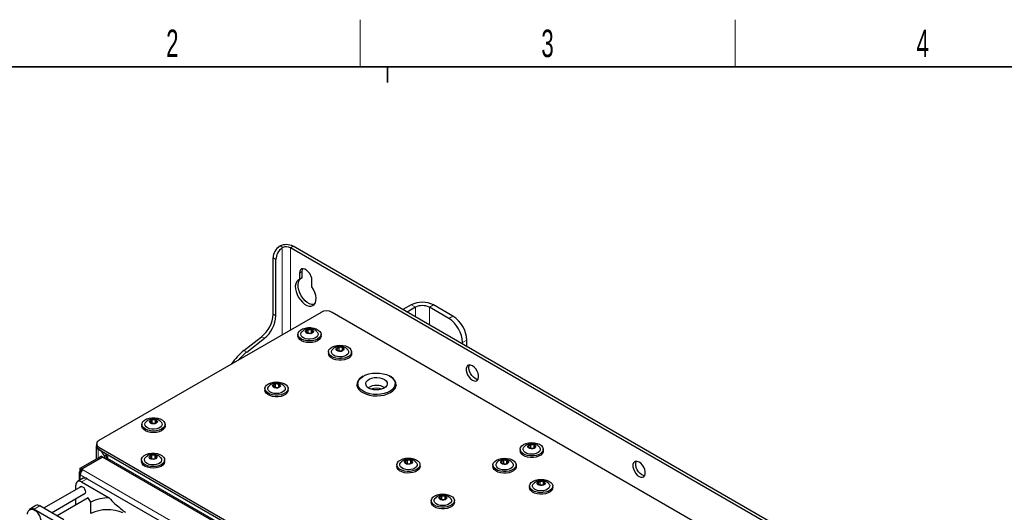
# Paper-space layout 'Blatt2' of a CAD drawing. Header units: millimetres. Extents: x 5 to 418, y 2 to 292.
# Tile 50 of 59: x 78 to 203, y 226 to 288. Entities that reach past the tile are written whole.
import ezdxf

# ---------------------------------------------------------------- set-up
doc = ezdxf.new("R2010")
doc.units = ezdxf.units.MM
doc.layers.add('SLD-0', color=7, linetype='Continuous')
doc.styles.add('SLDTEXTSTYLE1', font='TXT', dxfattribs={"width": 0.605})

psp = doc.layouts.new('Blatt2')

# ---------------------------------------------------------------- linework, layer by layer
at = {"color": 7, "linetype": 'Continuous', "lineweight": 25}
for p, q in [((111.21, 259.67), (111.31, 259.72)), ((111.66, 259.52), (111.57, 259.46)), ((180.16, 220.49), (112.63, 259.47)), ((180.51, 220.69), (112.98, 259.67)), ((110.42, 251.03), (110.42, 258.19)), ((110.77, 250.82), (110.77, 257.99)), ((113.78, 256.25), (113.78, 255.44)), ((114.13, 255.64), (114.13, 256.46)), ((114.13, 255.64), (113.78, 255.44)), ((115.37, 254.52), (115.37, 255.34)), ((128.01, 252.22), (126.95, 251.61)), ((128.54, 251.92), (127.48, 251.31)), ((132.78, 250.49), (130.31, 251.92)), ((133.31, 250.79), (130.84, 252.22)), ((116.52, 251.26), (88.25, 234.95)), ((174.85, 218.4), (117.93, 251.26)), ((106.71, 246.42), (108.96, 248.17)), ((113.58, 248.48), (113.58, 248.27)), ((114.89, 249.06), (114.62, 248.86)), ((114.62, 248.86), (114.78, 248.63)), ((114.78, 248.63), (115.21, 248.59)), ((114.85, 248.62), (114.89, 248.65)), ((115.32, 249.02), (114.89, 249.06)), ((114.89, 248.65), (114.89, 249.06)), ((114.89, 248.65), (115.25, 248.62)), ((114.9, 248.62), (114.89, 248.65)), ((115.21, 248.59), (115.48, 248.79)), ((115.48, 248.79), (115.32, 249.02)), ((115.32, 248.67), (115.32, 249.02)), ((116.53, 248.27), (116.53, 248.48)), ((107.06, 246.21), (109.31, 247.97)), ((134.55, 247.22), (134.55, 247.43)), ((135.08, 246.92), (135.08, 247.73)), ((117.46, 246.23), (117.46, 246.03)), ((118.82, 246.82), (118.52, 246.64)), ((118.52, 246.64), (118.64, 246.4)), ((118.64, 246.4), (119.05, 246.34)), ((118.77, 246.38), (118.82, 246.41)), ((119.24, 246.76), (118.82, 246.82)), ((118.82, 246.41), (118.82, 246.82)), ((118.82, 246.41), (119.11, 246.37)), ((118.83, 246.37), (118.82, 246.41)), ((119.05, 246.34), (119.36, 246.52)), ((119.36, 246.52), (119.24, 246.76)), ((119.24, 246.45), (119.24, 246.76)), ((120.41, 246.03), (120.41, 246.23)), ((110.75, 242.16), (110.44, 241.98)), ((110.44, 241.98), (110.56, 241.74)), ((111.16, 242.09), (110.75, 242.16)), ((110.75, 241.75), (110.75, 242.16)), ((111.28, 241.85), (111.16, 242.09)), ((111.16, 241.79), (111.16, 242.09)), ((121.21, 242.18), (121.21, 241.77)), ((125.96, 241.77), (125.96, 242.18)), ((109.39, 241.57), (109.39, 241.37)), ((110.56, 241.74), (110.98, 241.68)), ((110.69, 241.72), (110.75, 241.75)), ((110.75, 241.75), (111.03, 241.71)), ((110.75, 241.71), (110.75, 241.75)), ((110.98, 241.68), (111.28, 241.85)), ((112.34, 241.37), (112.34, 241.57)), ((125.96, 241.77), (125.94, 241.59)), ((93.72, 237.02), (93.72, 236.81)), ((95.04, 237.6), (94.77, 237.4)), ((94.77, 237.4), (94.93, 237.17)), ((94.93, 237.17), (95.36, 237.13)), ((95, 237.16), (95.04, 237.19)), ((95.47, 237.56), (95.04, 237.6)), ((95.04, 237.19), (95.04, 237.6)), ((95.04, 237.19), (95.39, 237.16)), ((95.05, 237.16), (95.04, 237.19)), ((95.36, 237.13), (95.63, 237.33)), ((95.63, 237.33), (95.47, 237.56)), ((95.47, 237.21), (95.47, 237.56)), ((96.67, 236.81), (96.67, 237.02)), ((87.96, 234.54), (87.96, 234.23)), ((143.22, 234.43), (142.92, 234.25)), ((143.64, 234.37), (143.22, 234.43)), ((143.22, 234.02), (143.22, 234.43)), ((143.75, 234.13), (143.64, 234.37)), ((143.64, 234.06), (143.64, 234.37)), ((87.91, 234.23), (87.91, 232.6)), ((88.6, 233.62), (88.16, 233.87)), ((88.25, 234.13), (145.17, 201.27)), ((88.25, 233.82), (145.17, 200.96)), ((88.96, 233.01), (88.6, 233.62)), ((89.22, 233.16), (88.96, 233.01)), ((89.13, 233.31), (89.22, 233.16)), ((89.22, 232.65), (89.22, 233.16)), ((141.86, 233.84), (141.86, 233.64)), ((142.92, 234.25), (143.03, 234.01)), ((143.03, 234.01), (143.45, 233.95)), ((143.17, 233.99), (143.22, 234.02)), ((143.22, 234.02), (143.5, 233.98)), ((143.23, 233.98), (143.22, 234.02)), ((143.45, 233.95), (143.75, 234.13)), ((144.81, 233.64), (144.81, 233.84)), ((85.86, 231.43), (88.52, 232.96)), ((86.04, 231.32), (88.69, 232.85)), ((88.71, 232.84), (86.06, 231.31)), ((88.69, 232.85), (88.52, 232.96)), ((88.69, 232.85), (88.69, 232.83)), ((122.97, 213.07), (88.71, 232.84)), ((88.96, 233.01), (88.96, 232.7)), ((89.31, 232.5), (89.31, 232.7)), ((93.67, 232.5), (93.67, 232.29)), ((94.98, 233.08), (94.72, 232.88)), ((94.72, 232.88), (94.88, 232.65)), ((94.88, 232.65), (95.31, 232.61)), ((94.95, 232.64), (94.98, 232.67)), ((95.41, 233.04), (94.98, 233.08)), ((94.98, 232.67), (94.98, 233.08)), ((94.98, 232.67), (95.34, 232.64)), ((94.99, 232.64), (94.98, 232.67)), ((95.31, 232.61), (95.57, 232.81)), ((95.57, 232.81), (95.41, 233.04)), ((95.41, 232.69), (95.41, 233.04)), ((96.62, 232.29), (96.62, 232.5)), ((126.18, 231.87), (126.18, 231.67)), ((127.54, 232.46), (127.24, 232.28)), ((127.24, 232.28), (127.35, 232.04)), ((127.35, 232.04), (127.77, 231.98)), ((127.49, 232.02), (127.54, 232.05)), ((127.96, 232.4), (127.54, 232.46)), ((127.54, 232.05), (127.54, 232.46)), ((127.54, 232.05), (127.82, 232.01)), ((127.55, 232.01), (127.54, 232.05)), ((127.77, 231.98), (128.07, 232.16)), ((128.07, 232.16), (127.96, 232.4)), ((127.96, 232.09), (127.96, 232.4)), ((129.13, 231.67), (129.13, 231.87)), ((138.41, 231.85), (138.41, 231.65)), ((139.77, 232.44), (139.47, 232.26)), ((139.47, 232.26), (139.58, 232.02)), ((139.58, 232.02), (140, 231.96)), ((139.72, 232), (139.77, 232.03)), ((140.19, 232.38), (139.77, 232.44)), ((139.77, 232.03), (139.77, 232.44)), ((139.77, 232.03), (140.06, 231.99)), ((139.78, 231.99), (139.77, 232.03)), ((140, 231.96), (140.31, 232.14)), ((140.31, 232.14), (140.19, 232.38)), ((140.19, 232.07), (140.19, 232.38)), ((141.36, 231.65), (141.36, 231.85)), ((85.72, 230.81), (85.72, 229.84)), ((86.04, 231.32), (85.86, 231.43)), ((85.86, 231.02), (85.86, 231.43)), ((85.97, 230.96), (85.86, 231.02)), ((86.04, 231.06), (86.04, 231.32)), ((86.06, 231.31), (86.22, 231.22)), ((86.06, 231.11), (86.06, 231.31)), ((86.06, 231.11), (86.07, 231.1)), ((86.25, 230.15), (85.54, 229.74)), ((86.04, 229.69), (89.57, 227.65)), ((86.75, 230.1), (101.6, 221.53)), ((144.42, 229.76), (144.12, 229.58)), ((144.12, 229.58), (144.23, 229.34)), ((144.23, 229.34), (144.65, 229.28)), ((144.37, 229.32), (144.42, 229.35)), ((144.84, 229.7), (144.42, 229.76)), ((144.42, 229.35), (144.42, 229.76)), ((144.42, 229.35), (144.7, 229.31)), ((144.43, 229.31), (144.42, 229.35)), ((144.65, 229.28), (144.96, 229.45)), ((144.96, 229.45), (144.84, 229.7)), ((144.84, 229.39), (144.84, 229.7)), ((86.02, 229.13), (81.21, 226.36)), ((82.21, 225.78), (86.52, 228.27)), ((85.33, 228.74), (85.33, 229.28)), ((143.06, 229.17), (143.06, 228.97)), ((146.01, 228.97), (146.01, 229.17)), ((86.9, 227.67), (82.92, 225.37)), ((85.33, 226.76), (85.33, 227.58)), ((87.22, 227.13), (86.9, 227.67)), ((87.22, 225.69), (87.22, 227.13)), ((130.55, 227.31), (130.55, 227.11)), ((131.91, 227.9), (131.6, 227.72)), ((131.6, 227.72), (131.72, 227.48)), ((131.72, 227.48), (132.14, 227.42)), ((131.85, 227.46), (131.91, 227.49)), ((132.32, 227.84), (131.91, 227.9)), ((131.91, 227.49), (131.91, 227.9)), ((131.91, 227.49), (132.19, 227.45)), ((131.91, 227.45), (131.91, 227.49)), ((132.14, 227.42), (132.44, 227.6)), ((132.44, 227.6), (132.32, 227.84)), ((132.32, 227.53), (132.32, 227.84)), ((133.5, 227.11), (133.5, 227.31)), ((80.24, 226.68), (79.53, 226.27)), ((80.03, 226.22), (94.88, 217.65)), ((83.78, 224.87), (80.74, 226.63))]:
    psp.add_line(p, q, dxfattribs=at)
at = {"color": 7, "linetype": 'Continuous', "lineweight": 18}
for p, q in [((111.31, 259.72), (111.66, 259.52)), ((111.57, 259.46), (111.57, 248.41)), ((112.63, 259.47), (112.98, 259.67)), ((112.63, 249.02), (112.63, 259.47)), ((110.77, 257.99), (110.42, 258.19)), ((114.13, 256.46), (113.78, 256.25)), ((128.54, 251.92), (128.01, 252.22)), ((128.54, 251.92), (128.54, 250.69)), ((130.31, 251.92), (130.84, 252.22)), ((130.31, 249.67), (130.31, 251.92)), ((110.42, 251.03), (110.77, 250.82)), ((132.78, 250.49), (133.31, 250.79)), ((109.31, 247.97), (108.96, 248.17)), ((135.08, 247.73), (134.55, 247.43)), ((107.06, 246.21), (106.71, 246.42)), ((88.17, 233.88), (88.16, 233.87)), ((88.16, 233.87), (88.16, 232.75)), ((88.25, 234.13), (88.25, 233.82)), ((89.22, 232.65), (89.13, 232.6)), ((144.11, 201.07), (89.31, 232.7)), ((119.81, 211.02), (85.86, 230.61)), ((85.86, 230.61), (85.86, 229.93)), ((120.16, 211.63), (86.22, 231.22)), ((86.75, 230.1), (86.04, 229.69)), ((80.74, 226.63), (80.03, 226.22))]:
    psp.add_line(p, q, dxfattribs=at)
at = {"color": 7, "linetype": 'Continuous', "lineweight": 25, "flags": 128}
for points in [[(115.37, 255.34), (115.34, 255.61), (115.24, 255.91), (115.09, 256.19), (114.9, 256.44), (114.69, 256.64), (114.46, 256.77), (114.24, 256.82), (114.05, 256.79), (113.9, 256.68), (113.81, 256.5), (113.78, 256.25)], [(114.13, 256.46), (114.16, 256.7), (114.22, 256.82)], [(113.78, 255.44), (113.57, 255.33), (113.4, 255.15), (113.3, 254.91), (113.25, 254.61), (113.26, 254.27), (113.34, 253.9), (113.47, 253.53), (113.66, 253.17), (113.89, 252.84), (114.15, 252.55), (114.43, 252.32), (114.72, 252.15), (115, 252.06), (115.26, 252.05), (115.49, 252.12), (115.67, 252.26), (115.81, 252.48), (115.88, 252.76), (115.9, 253.08), (115.85, 253.43), (115.74, 253.8), (115.58, 254.17), (115.37, 254.52)], [(115.67, 252.26), (115.61, 252.25), (115.35, 252.26), (115.07, 252.35), (114.78, 252.52), (114.5, 252.75), (114.24, 253.04), (114.01, 253.38), (113.83, 253.74), (113.69, 254.11), (113.62, 254.47), (113.6, 254.81), (113.65, 255.11), (113.76, 255.36), (113.87, 255.49)], [(114.5, 249.27), (114.86, 249.32), (115.23, 249.32), (115.59, 249.27), (115.91, 249.17), (116.18, 249.02), (116.38, 248.84), (116.5, 248.64), (116.52, 248.43), (116.45, 248.22), (116.3, 248.02), (116.06, 247.86), (115.77, 247.73), (115.42, 247.65), (115.06, 247.63), (114.69, 247.65), (114.34, 247.73), (114.04, 247.86), (113.81, 248.02), (113.65, 248.21), (113.58, 248.42), (113.6, 248.63), (113.71, 248.84), (113.91, 249.02), (114.18, 249.17), (114.5, 249.27)], [(116.53, 248.27), (116.52, 248.22), (116.45, 248.01), (116.3, 247.82), (116.06, 247.66), (115.77, 247.53), (115.42, 247.45), (115.06, 247.42), (114.69, 247.45), (114.34, 247.53), (114.04, 247.65), (113.81, 247.81), (113.65, 248.01), (113.58, 248.22), (113.58, 248.27)], [(116.02, 248.78), (116.12, 248.63), (116.15, 248.45), (116.09, 248.27), (115.95, 248.11), (115.73, 247.98), (115.46, 247.89), (115.15, 247.85), (114.84, 247.85), (114.55, 247.91), (114.29, 248.02), (114.1, 248.16), (113.98, 248.33), (113.95, 248.51), (114.01, 248.69), (114.08, 248.77)], [(114.86, 249.09), (115.06, 249.11), (115.25, 249.09), (115.41, 249.03), (115.51, 248.93), (115.55, 248.82), (115.51, 248.71), (115.4, 248.62), (115.24, 248.56), (115.04, 248.54), (114.85, 248.56), (114.69, 248.62), (114.59, 248.72), (114.55, 248.83), (114.59, 248.94), (114.7, 249.03), (114.86, 249.09)], [(118.55, 247.05), (118.91, 247.08), (119.28, 247.06), (119.63, 246.99), (119.93, 246.86), (120.17, 246.7), (120.33, 246.51), (120.41, 246.3), (120.39, 246.09), (120.28, 245.88), (120.09, 245.7), (119.83, 245.55), (119.51, 245.45), (119.15, 245.39), (118.78, 245.39), (118.42, 245.44), (118.09, 245.54), (117.82, 245.68), (117.62, 245.86), (117.5, 246.06), (117.47, 246.27), (117.53, 246.48), (117.68, 246.68), (117.91, 246.84), (118.21, 246.97), (118.55, 247.05)], [(120.41, 246.03), (120.39, 245.88), (120.28, 245.68), (120.09, 245.5), (119.83, 245.35), (119.51, 245.24), (119.15, 245.19), (118.78, 245.18), (118.42, 245.23), (118.09, 245.33), (117.82, 245.47), (117.62, 245.65), (117.5, 245.85), (117.46, 246.03)], [(119.91, 246.53), (119.95, 246.49), (120.03, 246.31), (120.03, 246.13), (119.93, 245.96), (119.76, 245.81), (119.52, 245.69), (119.23, 245.62), (118.92, 245.6), (118.61, 245.63), (118.33, 245.7), (118.1, 245.83), (117.93, 245.98), (117.85, 246.15), (117.85, 246.33), (117.95, 246.51), (117.97, 246.53)], [(118.81, 246.86), (119, 246.87), (119.19, 246.83), (119.33, 246.76), (119.42, 246.66), (119.44, 246.54), (119.37, 246.44), (119.25, 246.35), (119.07, 246.3), (118.88, 246.29), (118.69, 246.33), (118.54, 246.4), (118.46, 246.5), (118.44, 246.62), (118.5, 246.72), (118.63, 246.81), (118.81, 246.86)], [(135.79, 242.63), (136.01, 242.54), (136.22, 242.53), (136.39, 242.6), (136.51, 242.75), (136.57, 242.96), (136.57, 243.23), (136.51, 243.51), (136.39, 243.8), (136.22, 244.07), (136.01, 244.3), (135.79, 244.47), (135.56, 244.56), (135.36, 244.57), (135.18, 244.5), (135.06, 244.35), (135, 244.13), (135, 243.87), (135.06, 243.59), (135.18, 243.3), (135.36, 243.03), (135.56, 242.8), (135.79, 242.63)], [(136.14, 242.84), (135.92, 243), (135.71, 243.23), (135.54, 243.5), (135.42, 243.79), (135.35, 244.08), (135.35, 244.34), (135.42, 244.55), (135.43, 244.58)], [(121.87, 243.13), (121.66, 243), (121.39, 242.77), (121.21, 242.52), (121.11, 242.25), (121.09, 241.98), (121.17, 241.71), (121.34, 241.45), (121.59, 241.21), (121.91, 241.01), (122.29, 240.85), (122.71, 240.73), (123.17, 240.66), (123.65, 240.64), (124.12, 240.67), (124.57, 240.75), (124.99, 240.88), (125.36, 241.06), (125.36, 241.06)], [(121.58, 242.91), (121.86, 243.12), (122.21, 243.3), (122.61, 243.43), (123.06, 243.52), (123.52, 243.55), (123.98, 243.53), (124.43, 243.46), (124.85, 243.34), (125.22, 243.18), (125.52, 242.98), (125.75, 242.74), (125.9, 242.49), (125.96, 242.22), (125.93, 241.95), (125.81, 241.7), (125.6, 241.45), (125.32, 241.24), (124.97, 241.06), (124.56, 240.93), (124.12, 240.85), (123.66, 240.81), (123.19, 240.83), (122.75, 240.9), (122.33, 241.02), (121.96, 241.18), (121.65, 241.39), (121.42, 241.62), (121.27, 241.87), (121.21, 242.14), (121.25, 242.41), (121.37, 242.67), (121.58, 242.91)], [(125.36, 241.06), (125.66, 241.27), (125.89, 241.51), (126.03, 241.77), (126.09, 242.05), (126.05, 242.32), (125.93, 242.58), (125.72, 242.83), (125.44, 243.05), (125.31, 243.13)], [(110.47, 242.39), (110.83, 242.42), (111.2, 242.4), (111.55, 242.32), (111.85, 242.2), (112.09, 242.04), (112.25, 241.85), (112.33, 241.64), (112.31, 241.42), (112.21, 241.22), (112.01, 241.04), (111.75, 240.89), (111.43, 240.78), (111.07, 240.73), (110.7, 240.72), (110.34, 240.77), (110.01, 240.87), (109.74, 241.02), (109.54, 241.19), (109.42, 241.4), (109.39, 241.61), (109.45, 241.82), (109.6, 242.01), (109.83, 242.18), (110.13, 242.31), (110.47, 242.39)], [(111.83, 241.87), (111.87, 241.82), (111.95, 241.65), (111.95, 241.47), (111.85, 241.3), (111.68, 241.15), (111.44, 241.03), (111.15, 240.96), (110.84, 240.93), (110.53, 240.96), (110.25, 241.04), (110.02, 241.16), (109.85, 241.32), (109.77, 241.49), (109.77, 241.67), (109.87, 241.84), (109.89, 241.87)], [(110.73, 242.19), (110.92, 242.2), (111.11, 242.17), (111.25, 242.09), (111.34, 241.99), (111.36, 241.88), (111.3, 241.77), (111.17, 241.69), (110.99, 241.64), (110.8, 241.63), (110.61, 241.67), (110.47, 241.74), (110.38, 241.84), (110.36, 241.95), (110.43, 242.06), (110.55, 242.14), (110.73, 242.19)], [(121.1, 241.93), (121.15, 242.08), (121.21, 242.23)], [(122.42, 242.6), (122.65, 242.76), (122.94, 242.88), (123.28, 242.96), (123.64, 242.97), (123.99, 242.94), (124.32, 242.85), (124.59, 242.72), (124.8, 242.55), (124.93, 242.36), (124.96, 242.15), (124.9, 241.95), (124.75, 241.76), (124.53, 241.6), (124.23, 241.48), (123.9, 241.41), (123.54, 241.39), (123.19, 241.42), (122.86, 241.51), (122.58, 241.64), (122.37, 241.81), (122.25, 242), (122.21, 242.21), (122.27, 242.41), (122.42, 242.6)], [(125.96, 242.23), (126, 242.15), (126.07, 241.93)], [(136.5, 242.73), (136.36, 242.74), (136.14, 242.84)], [(112.34, 241.37), (112.31, 241.22), (112.21, 241.02), (112.01, 240.83), (111.75, 240.69), (111.43, 240.58), (111.07, 240.52), (110.7, 240.52), (110.34, 240.57), (110.01, 240.67), (109.74, 240.81), (109.54, 240.99), (109.42, 241.19), (109.39, 241.37)], [(121.23, 241.59), (121.21, 241.73), (121.21, 241.77)], [(94.65, 237.81), (95.01, 237.86), (95.38, 237.86), (95.74, 237.81), (96.06, 237.71), (96.33, 237.56), (96.53, 237.38), (96.65, 237.18), (96.67, 236.97), (96.6, 236.76), (96.45, 236.56), (96.21, 236.4), (95.91, 236.27), (95.57, 236.19), (95.2, 236.17), (94.84, 236.19), (94.49, 236.27), (94.19, 236.39), (93.96, 236.56), (93.8, 236.75), (93.73, 236.96), (93.75, 237.17), (93.86, 237.38), (94.06, 237.56), (94.33, 237.7), (94.65, 237.81)], [(96.17, 237.32), (96.27, 237.17), (96.3, 236.99), (96.24, 236.81), (96.09, 236.65), (95.88, 236.52), (95.61, 236.43), (95.3, 236.39), (94.99, 236.39), (94.69, 236.45), (94.44, 236.56), (94.25, 236.7), (94.13, 236.87), (94.1, 237.05), (94.16, 237.23), (94.22, 237.31)], [(95.01, 237.63), (95.2, 237.65), (95.39, 237.63), (95.56, 237.57), (95.66, 237.47), (95.7, 237.36), (95.66, 237.25), (95.55, 237.16), (95.38, 237.1), (95.19, 237.08), (95, 237.1), (94.84, 237.16), (94.73, 237.26), (94.7, 237.37), (94.74, 237.48), (94.85, 237.57), (95.01, 237.63)], [(96.67, 236.81), (96.67, 236.76), (96.6, 236.55), (96.45, 236.36), (96.21, 236.2), (95.91, 236.07), (95.57, 235.99), (95.2, 235.96), (94.84, 235.99), (94.49, 236.07), (94.19, 236.19), (93.96, 236.35), (93.8, 236.55), (93.73, 236.76), (93.72, 236.81)], [(142.94, 234.67), (143.31, 234.7), (143.68, 234.67), (144.02, 234.6), (144.32, 234.48), (144.57, 234.31), (144.73, 234.12), (144.8, 233.91), (144.79, 233.7), (144.68, 233.5), (144.49, 233.31), (144.22, 233.16), (143.9, 233.06), (143.55, 233), (143.18, 233), (142.82, 233.05), (142.49, 233.15), (142.21, 233.29), (142.01, 233.47), (141.89, 233.67), (141.86, 233.88), (141.92, 234.09), (142.08, 234.29), (142.31, 234.45), (142.6, 234.58), (142.94, 234.67)], [(143.2, 234.47), (143.4, 234.48), (143.58, 234.44), (143.73, 234.37), (143.82, 234.27), (143.83, 234.16), (143.77, 234.05), (143.64, 233.96), (143.47, 233.91), (143.27, 233.9), (143.09, 233.94), (142.94, 234.01), (142.85, 234.11), (142.84, 234.23), (142.9, 234.33), (143.03, 234.42), (143.2, 234.47)], [(94.6, 233.29), (94.95, 233.34), (95.32, 233.34), (95.68, 233.29), (96.01, 233.19), (96.28, 233.04), (96.48, 232.86), (96.59, 232.66), (96.62, 232.45), (96.55, 232.24), (96.39, 232.04), (96.16, 231.88), (95.86, 231.75), (95.52, 231.67), (95.15, 231.65), (94.78, 231.67), (94.44, 231.75), (94.14, 231.87), (93.9, 232.04), (93.74, 232.23), (93.67, 232.44), (93.69, 232.65), (93.81, 232.86), (94, 233.04), (94.27, 233.18), (94.6, 233.29)], [(94.96, 233.11), (95.15, 233.13), (95.34, 233.11), (95.5, 233.05), (95.61, 232.95), (95.64, 232.84), (95.6, 232.73), (95.49, 232.64), (95.33, 232.58), (95.14, 232.56), (94.95, 232.58), (94.79, 232.64), (94.68, 232.74), (94.65, 232.85), (94.69, 232.96), (94.8, 233.05), (94.96, 233.11)], [(144.81, 233.64), (144.79, 233.5), (144.68, 233.29), (144.49, 233.11), (144.22, 232.96), (143.9, 232.85), (143.55, 232.8), (143.18, 232.79), (142.82, 232.84), (142.49, 232.94), (142.21, 233.09), (142.01, 233.26), (141.89, 233.47), (141.86, 233.64)], [(144.3, 234.14), (144.34, 234.1), (144.43, 233.92), (144.42, 233.74), (144.33, 233.57), (144.15, 233.42), (143.91, 233.3), (143.63, 233.23), (143.32, 233.21), (143.01, 233.24), (142.72, 233.32), (142.49, 233.44), (142.33, 233.59), (142.24, 233.76), (142.25, 233.94), (142.34, 234.12), (142.36, 234.14)], [(89.25, 232.53), (89.24, 232.56), (89.22, 232.65)], [(96.62, 232.29), (96.62, 232.24), (96.55, 232.03), (96.39, 231.84), (96.16, 231.67), (95.86, 231.55), (95.52, 231.47), (95.15, 231.44), (94.78, 231.47), (94.44, 231.55), (94.14, 231.67), (93.9, 231.83), (93.74, 232.03), (93.67, 232.24), (93.67, 232.29)], [(96.11, 232.8), (96.21, 232.65), (96.24, 232.47), (96.18, 232.29), (96.04, 232.13), (95.83, 232), (95.55, 231.91), (95.25, 231.86), (94.94, 231.87), (94.64, 231.93), (94.39, 232.04), (94.19, 232.18), (94.08, 232.35), (94.05, 232.53), (94.11, 232.7), (94.17, 232.79)], [(127.26, 232.7), (127.63, 232.73), (128, 232.7), (128.34, 232.63), (128.64, 232.51), (128.89, 232.34), (129.05, 232.15), (129.12, 231.94), (129.11, 231.73), (129, 231.53), (128.81, 231.34), (128.54, 231.19), (128.22, 231.09), (127.86, 231.03), (127.5, 231.03), (127.14, 231.08), (126.81, 231.18), (126.53, 231.32), (126.33, 231.5), (126.21, 231.7), (126.18, 231.91), (126.24, 232.12), (126.4, 232.32), (126.63, 232.48), (126.92, 232.61), (127.26, 232.7)], [(128.62, 232.17), (128.66, 232.13), (128.75, 231.95), (128.74, 231.77), (128.65, 231.6), (128.47, 231.45), (128.23, 231.33), (127.95, 231.26), (127.64, 231.24), (127.33, 231.27), (127.04, 231.35), (126.81, 231.47), (126.65, 231.62), (126.56, 231.79), (126.57, 231.98), (126.66, 232.15), (126.68, 232.17)], [(127.52, 232.5), (127.72, 232.51), (127.9, 232.47), (128.05, 232.4), (128.14, 232.3), (128.15, 232.19), (128.09, 232.08), (127.96, 231.99), (127.79, 231.94), (127.59, 231.94), (127.41, 231.97), (127.26, 232.04), (127.17, 232.14), (127.16, 232.26), (127.22, 232.36), (127.35, 232.45), (127.52, 232.5)], [(139.5, 232.68), (139.86, 232.71), (140.23, 232.68), (140.57, 232.61), (140.88, 232.49), (141.12, 232.32), (141.28, 232.13), (141.36, 231.92), (141.34, 231.71), (141.23, 231.51), (141.04, 231.32), (140.78, 231.17), (140.45, 231.07), (140.1, 231.01), (139.73, 231.01), (139.37, 231.06), (139.04, 231.16), (138.77, 231.3), (138.56, 231.48), (138.44, 231.68), (138.41, 231.89), (138.48, 232.1), (138.63, 232.3), (138.86, 232.46), (139.15, 232.59), (139.5, 232.68)], [(140.86, 232.15), (140.9, 232.11), (140.98, 231.93), (140.97, 231.75), (140.88, 231.58), (140.71, 231.43), (140.47, 231.31), (140.18, 231.24), (139.87, 231.22), (139.56, 231.25), (139.28, 231.33), (139.04, 231.45), (138.88, 231.6), (138.8, 231.77), (138.8, 231.95), (138.89, 232.13), (138.92, 232.15)], [(139.75, 232.48), (139.95, 232.49), (140.13, 232.45), (140.28, 232.38), (140.37, 232.28), (140.38, 232.17), (140.32, 232.06), (140.19, 231.97), (140.02, 231.92), (139.83, 231.91), (139.64, 231.95), (139.49, 232.02), (139.41, 232.12), (139.39, 232.24), (139.45, 232.34), (139.58, 232.43), (139.75, 232.48)], [(157, 232.22), (156.78, 232.31), (156.57, 232.32), (156.4, 232.25), (156.28, 232.1), (156.21, 231.89), (156.21, 231.63), (156.28, 231.34), (156.4, 231.05), (156.57, 230.78), (156.78, 230.55), (157, 230.38), (157.22, 230.29), (157.43, 230.28), (157.6, 230.35), (157.72, 230.5), (157.79, 230.72), (157.79, 230.98), (157.72, 231.27), (157.6, 231.56), (157.43, 231.83), (157.22, 232.06), (157, 232.22)], [(157.35, 230.59), (157.13, 230.76), (156.92, 230.98), (156.75, 231.25), (156.63, 231.54), (156.57, 231.83), (156.57, 232.09), (156.63, 232.31), (156.64, 232.33)], [(129.13, 231.67), (129.11, 231.53), (129, 231.32), (128.81, 231.14), (128.54, 230.99), (128.22, 230.88), (127.86, 230.83), (127.5, 230.82), (127.14, 230.87), (126.81, 230.97), (126.53, 231.12), (126.33, 231.29), (126.21, 231.5), (126.18, 231.67)], [(141.36, 231.65), (141.34, 231.51), (141.23, 231.3), (141.04, 231.12), (140.78, 230.97), (140.45, 230.86), (140.1, 230.81), (139.73, 230.8), (139.37, 230.85), (139.04, 230.95), (138.77, 231.1), (138.56, 231.27), (138.44, 231.48), (138.41, 231.65)], [(157.71, 230.48), (157.58, 230.5), (157.35, 230.59)], [(144.14, 229.99), (144.51, 230.02), (144.88, 230), (145.22, 229.92), (145.53, 229.8), (145.77, 229.64), (145.93, 229.45), (146.01, 229.24), (145.99, 229.03), (145.88, 228.82), (145.69, 228.64), (145.42, 228.49), (145.1, 228.38), (144.75, 228.33), (144.38, 228.32), (144.02, 228.37), (143.69, 228.47), (143.42, 228.62), (143.21, 228.79), (143.09, 229), (143.06, 229.21), (143.13, 229.42), (143.28, 229.61), (143.51, 229.78), (143.8, 229.91), (144.14, 229.99)], [(145.51, 229.47), (145.54, 229.42), (145.63, 229.25), (145.62, 229.07), (145.53, 228.9), (145.36, 228.75), (145.12, 228.63), (144.83, 228.56), (144.52, 228.54), (144.21, 228.56), (143.93, 228.64), (143.69, 228.76), (143.53, 228.92), (143.45, 229.09), (143.45, 229.27), (143.54, 229.44), (143.57, 229.47)], [(144.4, 229.8), (144.6, 229.8), (144.78, 229.77), (144.93, 229.69), (145.02, 229.59), (145.03, 229.48), (144.97, 229.37), (144.84, 229.29), (144.67, 229.24), (144.47, 229.23), (144.29, 229.27), (144.14, 229.34), (144.05, 229.44), (144.04, 229.55), (144.1, 229.66), (144.23, 229.74), (144.4, 229.8)], [(85.82, 229.02), (85.9, 229.11), (86.03, 229.13), (86.17, 229.08), (86.32, 228.97), (86.44, 228.8), (86.52, 228.61), (86.55, 228.42)], [(86.55, 228.42), (86.52, 228.27), (86.44, 228.18), (86.32, 228.15)], [(131.63, 228.13), (131.99, 228.16), (132.36, 228.14), (132.71, 228.07), (133.01, 227.94), (133.25, 227.78), (133.42, 227.59), (133.49, 227.38), (133.47, 227.17), (133.37, 226.96), (133.17, 226.78), (132.91, 226.63), (132.59, 226.53), (132.23, 226.47), (131.86, 226.47), (131.5, 226.52), (131.17, 226.62), (130.9, 226.76), (130.7, 226.94), (130.58, 227.14), (130.55, 227.35), (130.61, 227.56), (130.76, 227.76), (130.99, 227.92), (131.29, 228.05), (131.63, 228.13)], [(146.01, 228.97), (145.99, 228.82), (145.88, 228.62), (145.69, 228.43), (145.42, 228.29), (145.1, 228.18), (144.75, 228.12), (144.38, 228.12), (144.02, 228.17), (143.69, 228.27), (143.42, 228.41), (143.21, 228.59), (143.09, 228.79), (143.06, 228.97)], [(133.5, 227.11), (133.47, 226.96), (133.37, 226.76), (133.17, 226.58), (132.91, 226.43), (132.59, 226.32), (132.23, 226.27), (131.86, 226.26), (131.5, 226.31), (131.17, 226.41), (130.9, 226.55), (130.7, 226.73), (130.58, 226.93), (130.55, 227.11)], [(132.99, 227.61), (133.03, 227.57), (133.11, 227.39), (133.11, 227.21), (133.01, 227.04), (132.84, 226.89), (132.6, 226.77), (132.31, 226.7), (132, 226.68), (131.69, 226.71), (131.41, 226.78), (131.18, 226.91), (131.01, 227.06), (130.93, 227.23), (130.93, 227.41), (131.03, 227.59), (131.05, 227.61)], [(131.89, 227.94), (132.08, 227.95), (132.27, 227.91), (132.42, 227.84), (132.5, 227.74), (132.52, 227.62), (132.46, 227.52), (132.33, 227.43), (132.15, 227.38), (131.96, 227.37), (131.77, 227.41), (131.63, 227.48), (131.54, 227.58), (131.52, 227.7), (131.59, 227.8), (131.71, 227.89), (131.89, 227.94)], [(80.03, 226.22), (79.89, 226.28), (79.76, 226.31), (79.64, 226.31), (79.53, 226.27), (79.44, 226.2), (79.38, 226.09), (79.37, 226.07)]]:
    psp.add_lwpolyline(points, dxfattribs=at)
at = {"color": 7, "linetype": 'Continuous', "lineweight": 25}
for centre, radius, start, end in [((112.36, 258.1), 1.94, 126.1377, 177.1778), ((112.71, 257.89), 1.94, 126.1377, 177.1778), ((112.09, 257.94), 1.94, 62.8261, 113.8589), ((112.09, 258.43), 1.17, 62.9058, 111.547), ((129.42, 249.49), 3.07, 62.6097, 117.3903), ((129.42, 250.21), 1.92, 62.6097, 117.3903), ((106.51, 251.22), 3.91, 308.6908, 357.0927), ((106.87, 251.02), 3.91, 308.6908, 357.0927), ((117.22, 249.9), 1.54, 62.6097, 117.3902), ((131.24, 247.56), 3.84, 2.6055, 57.3945), ((130.71, 247.25), 3.84, 2.6055, 57.3945), ((111.42, 240.54), 7.53, 128.6639, 146.5035), ((111.47, 240.65), 7.1, 128.3677, 139.9903), ((123.59, 239.93), 2.04, 58.8661, 121.1339), ((123.59, 239.97), 1.66, 66.1664, 113.8336), ((88.29, 234.23), 0.378, 152.6262, 249.6923), ((88.41, 234.54), 0.437, 110.7836, 249.2168), ((88.46, 234.28), 0.503, 185.6945, 245.6257), ((90.24, 232.66), 0.926, 149.241, 177.6577), ((85.94, 230.81), 0.218, 110.784, 249.216), ((86.63, 230.57), 0.768, 122.6055, 177.3944), ((85.76, 229.35), 0.437, 50.7966, 189.2143), ((86.46, 229.69), 0.503, 54.3821, 114.3075), ((89.39, 222.94), 4.72, 87.7551, 117.4087), ((80.44, 226.22), 0.503, 54.3821, 114.3075), ((89.36, 221.1), 5.06, 67.2415, 114.9535)]:
    psp.add_arc(centre, radius, start, end, dxfattribs=at)
for points, knots in [([(114.73, 249.15), (114.64, 249.12), (114.47, 249.07), (114.25, 248.94), (114.13, 248.82), (114.08, 248.77)], [0, 0, 0, 0, 0.339586, 0.714336, 1, 1, 1, 1]), ([(116.01, 248.78), (115.97, 248.82), (115.87, 248.93), (115.67, 249.05), (115.42, 249.14), (115.13, 249.19), (114.9, 249.18), (114.76, 249.15), (114.73, 249.15)], [0, 0, 0, 0, 0.122912, 0.305377, 0.495906, 0.701769, 0.927002, 1, 1, 1, 1]), ([(118.71, 246.92), (118.63, 246.9), (118.45, 246.87), (118.21, 246.74), (118.04, 246.63), (117.98, 246.54), (117.98, 246.54)], [0, 0, 0, 0, 0.291402, 0.633938, 0.961573, 1, 1, 1, 1]), ([(119.9, 246.54), (119.89, 246.55), (119.82, 246.63), (119.66, 246.74), (119.43, 246.86), (119.15, 246.93), (118.91, 246.95), (118.76, 246.93), (118.71, 246.92)], [0, 0, 0, 0, 0.047364, 0.24212, 0.441946, 0.65504, 0.887613, 1, 1, 1, 1]), ([(110.63, 242.26), (110.55, 242.24), (110.38, 242.2), (110.13, 242.08), (109.97, 241.96), (109.9, 241.88), (109.9, 241.87)], [0, 0, 0, 0, 0.291401, 0.633937, 0.961573, 1, 1, 1, 1]), ([(111.82, 241.87), (111.81, 241.89), (111.74, 241.97), (111.58, 242.08), (111.35, 242.2), (111.08, 242.27), (110.83, 242.28), (110.68, 242.26), (110.63, 242.26)], [0, 0, 0, 0, 0.047364, 0.24212, 0.441946, 0.655039, 0.887613, 1, 1, 1, 1]), ([(94.87, 237.69), (94.79, 237.66), (94.62, 237.61), (94.4, 237.48), (94.28, 237.36), (94.23, 237.31)], [0, 0, 0, 0, 0.339587, 0.714335, 1, 1, 1, 1]), ([(96.16, 237.32), (96.12, 237.36), (96.02, 237.47), (95.82, 237.59), (95.57, 237.68), (95.28, 237.73), (95.04, 237.72), (94.91, 237.69), (94.87, 237.69)], [0, 0, 0, 0, 0.122912, 0.305378, 0.495907, 0.701769, 0.927001, 1, 1, 1, 1]), ([(143.11, 234.53), (143.03, 234.51), (142.85, 234.48), (142.61, 234.35), (142.44, 234.24), (142.38, 234.16), (142.37, 234.15)], [0, 0, 0, 0, 0.2914013, 0.6339379, 0.961572, 1, 1, 1, 1]), ([(144.29, 234.15), (144.28, 234.16), (144.22, 234.24), (144.06, 234.36), (143.82, 234.47), (143.55, 234.54), (143.3, 234.56), (143.16, 234.54), (143.11, 234.53)], [0, 0, 0, 0, 0.047364, 0.242121, 0.441947, 0.655041, 0.887612, 1, 1, 1, 1]), ([(94.82, 233.17), (94.74, 233.14), (94.57, 233.09), (94.34, 232.96), (94.23, 232.84), (94.18, 232.79)], [0, 0, 0, 0, 0.3395829, 0.714335, 1, 1, 1, 1]), ([(96.1, 232.8), (96.07, 232.84), (95.97, 232.94), (95.77, 233.07), (95.52, 233.16), (95.23, 233.21), (94.99, 233.2), (94.86, 233.17), (94.82, 233.17)], [0, 0, 0, 0, 0.122912, 0.305377, 0.495905, 0.701769, 0.927001, 1, 1, 1, 1]), ([(127.43, 232.56), (127.35, 232.55), (127.17, 232.51), (126.93, 232.38), (126.76, 232.27), (126.7, 232.19), (126.69, 232.18)], [0, 0, 0, 0, 0.2914012, 0.6339368, 0.9615724, 1, 1, 1, 1]), ([(128.61, 232.18), (128.6, 232.19), (128.54, 232.27), (128.38, 232.39), (128.14, 232.5), (127.87, 232.57), (127.62, 232.59), (127.48, 232.57), (127.43, 232.56)], [0, 0, 0, 0, 0.047364, 0.242121, 0.441947, 0.65504, 0.887612, 1, 1, 1, 1]), ([(139.66, 232.54), (139.58, 232.52), (139.4, 232.49), (139.16, 232.36), (138.99, 232.25), (138.93, 232.17), (138.92, 232.16)], [0, 0, 0, 0, 0.291401, 0.633938, 0.961572, 1, 1, 1, 1]), ([(140.85, 232.16), (140.83, 232.17), (140.77, 232.25), (140.61, 232.37), (140.38, 232.48), (140.1, 232.55), (139.86, 232.57), (139.71, 232.55), (139.66, 232.54)], [0, 0, 0, 0, 0.047364, 0.242121, 0.441947, 0.655041, 0.887612, 1, 1, 1, 1]), ([(144.31, 229.86), (144.23, 229.84), (144.05, 229.8), (143.81, 229.68), (143.64, 229.56), (143.58, 229.48), (143.57, 229.47)], [0, 0, 0, 0, 0.291401, 0.633938, 0.961572, 1, 1, 1, 1]), ([(145.5, 229.47), (145.48, 229.49), (145.42, 229.57), (145.26, 229.68), (145.03, 229.8), (144.75, 229.87), (144.51, 229.88), (144.36, 229.86), (144.31, 229.86)], [0, 0, 0, 0, 0.047364, 0.242121, 0.441947, 0.65504, 0.887612, 1, 1, 1, 1]), ([(89.57, 227.65), (89.79, 227.42), (90.24, 226.96), (90.93, 226.35), (91.42, 225.99), (91.64, 225.83)], [0, 0, 0, 0, 0.362187, 0.725769, 1, 1, 1, 1]), ([(131.79, 228), (131.71, 227.98), (131.54, 227.95), (131.29, 227.82), (131.13, 227.71), (131.06, 227.62), (131.06, 227.62)], [0, 0, 0, 0, 0.291401, 0.633939, 0.961572, 1, 1, 1, 1]), ([(132.98, 227.62), (132.97, 227.63), (132.9, 227.71), (132.74, 227.82), (132.51, 227.94), (132.24, 228.01), (131.99, 228.03), (131.84, 228.01), (131.79, 228)], [0, 0, 0, 0, 0.047364, 0.242121, 0.441947, 0.65504, 0.887612, 1, 1, 1, 1]), ([(80.88, 224.54), (80.89, 224.59), (80.9, 224.72), (80.88, 224.95), (80.8, 225.23), (80.66, 225.51), (80.48, 225.76), (80.27, 225.96), (80.04, 226.11), (79.82, 226.18), (79.61, 226.18), (79.41, 226.12), (79.25, 225.98), (79.15, 225.8), (79.13, 225.65), (79.11, 225.58)], [0, 0, 0, 0, 0.046633, 0.130293, 0.214619, 0.298743, 0.382968, 0.467889, 0.55428, 0.633087, 0.706754, 0.777501, 0.852229, 0.925145, 1, 1, 1, 1])]:
    psp.add_open_spline(points, degree=3, knots=knots, dxfattribs=at)
at = {"layer": 'SLD-0', "lineweight": 18}
for p, q in [((121.5, 282.5), (121.5, 288.5)), ((169.25, 282.5), (169.25, 288.5))]:
    psp.add_line(p, q, dxfattribs=at)
at = {"layer": 'SLD-0', "lineweight": 35}
psp.add_line((408, 282.5), (26, 282.5), dxfattribs=at)
at = {"layer": 'SLD-0'}
for p, q in [((125, 280.5), (125, 282.5)), ((125, 282.5), (125, 280.5))]:
    psp.add_line(p, q, dxfattribs=at)

# ---------------------------------------------------------------- texts
at = {"layer": 'SLD-0', "char_height": 3.5, "attachment_point": 2, "style": 'SLDTEXTSTYLE1'}
for s, insert in [('2', (97.6, 287.24)), ('3', (145.35, 287.24)), ('4', (193.1, 287.24))]:
    psp.add_mtext(s, dxfattribs=dict(at, insert=insert))

doc.saveas('drawing.dxf')
